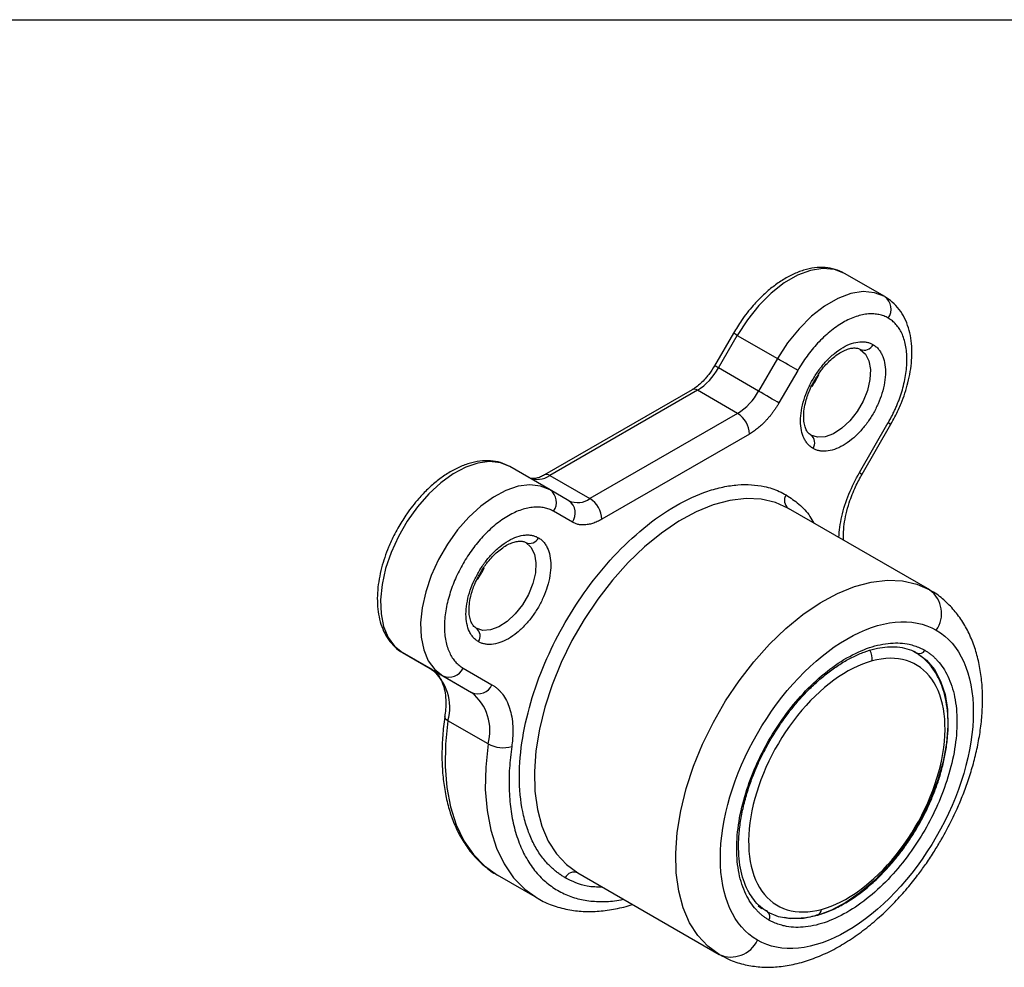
# Model space of a CAD drawing. Header units: millimetres. Extents: x 10 to 410, y 10 to 314.
# Tile 6 of 8: x 239 to 286, y 269 to 314. Entities that reach past the tile are written whole.
import ezdxf

# ---------------------------------------------------------------- set-up
doc = ezdxf.new("R2010")
doc.units = ezdxf.units.MM
doc.header["$LTSCALE"] = 1.5
doc.layers.add('TEXT', color=140, linetype='Continuous', lineweight=25)

msp = doc.modelspace()

# ---------------------------------------------------------------- linework, layer by layer
for p, q in [((279.869, 301.169), (277.96, 302.271)), ((272.677, 299.432), (271.784, 297.885)), ((271.967, 297.779), (272.86, 299.327)), ((272.86, 299.327), (274.77, 298.225)), ((274.77, 298.225), (273.876, 296.677)), ((273.876, 296.677), (271.967, 297.779)), ((275.735, 297.667), (274.842, 296.12)), ((270.717, 296.748), (263.704, 292.7)), ((270.967, 296.724), (263.954, 292.675)), ((272.876, 295.622), (270.967, 296.724)), ((272.876, 295.622), (265.863, 291.573)), ((278.665, 292.811), (280.035, 295.184)), ((278.792, 292.738), (280.162, 295.11)), ((273.442, 294.642), (266.429, 290.593)), ((263.97, 291.99), (262.06, 293.092)), ((263.954, 292.675), (265.863, 291.573)), ((264.863, 291.474), (263.97, 291.99)), ((282.006, 287.234), (275.289, 291.112)), ((265.029, 290.455), (264.135, 290.97)), ((256.96, 284.259), (258.87, 283.156)), ((258.33, 283.467), (256.96, 284.259)), ((258.33, 283.467), (260.239, 282.365)), ((258.87, 283.156), (260.239, 282.365)), ((259.835, 283.523), (261.205, 282.732)), ((261.022, 279.921), (259.113, 281.024)), ((265.289, 273.791), (272.006, 269.913)), ((263.37, 272.59), (261.46, 273.692)), ((273.858, 272.226), (274.021, 272.106)), ((274.166, 272.02), (274.272, 271.971))]:
    msp.add_line(p, q)
at = {"flags": 128}
for points in [[(277.96, 302.271), (277.479, 302.46), (276.934, 302.508), (276.344, 302.415), (275.725, 302.184), (275.096, 301.821), (274.477, 301.338), (273.886, 300.749), (273.342, 300.071), (272.86, 299.327)], [(279.87, 301.169), (279.388, 301.357), (278.844, 301.406), (278.253, 301.313), (277.634, 301.082), (277.005, 300.719), (276.386, 300.236), (275.795, 299.646), (275.251, 298.969), (274.77, 298.225)], [(272.86, 299.327), (272.796, 299.364), (272.744, 299.394), (272.706, 299.416), (272.684, 299.429), (272.677, 299.432)], [(278.707, 298.665), (278.954, 298.443), (279.118, 298.116), (279.19, 297.703), (279.166, 297.227), (279.047, 296.717), (278.84, 296.201), (278.556, 295.711), (278.214, 295.273), (277.831, 294.915), (277.431, 294.656), (277.037, 294.512), (276.672, 294.491), (276.357, 294.594)], [(275.735, 297.667), (275.646, 297.718), (275.539, 297.78), (275.418, 297.85), (275.287, 297.926), (275.151, 298.004), (275.016, 298.082), (274.888, 298.156), (274.77, 298.225)], [(271.967, 297.779), (271.903, 297.816), (271.851, 297.846), (271.813, 297.868), (271.79, 297.881), (271.784, 297.885)], [(274.842, 296.12), (274.753, 296.171), (274.646, 296.233), (274.524, 296.303), (274.393, 296.379), (274.258, 296.457), (274.123, 296.535), (273.994, 296.609), (273.876, 296.677)], [(280.035, 295.184), (280.102, 295.145), (280.145, 295.12), (280.162, 295.111), (280.162, 295.11)], [(262.06, 293.092), (261.606, 293.274), (261.094, 293.331), (260.539, 293.261), (259.956, 293.065), (259.361, 292.75), (258.77, 292.324), (258.199, 291.798), (257.664, 291.187), (257.18, 290.508), (256.758, 289.778), (256.412, 289.019), (256.151, 288.25), (255.981, 287.492), (255.907, 286.767), (255.932, 286.094), (256.054, 285.492), (256.271, 284.976), (256.575, 284.561), (256.96, 284.259)], [(278.665, 292.811), (278.732, 292.772), (278.775, 292.748), (278.792, 292.738), (278.792, 292.738)], [(263.97, 291.99), (263.515, 292.172), (263.003, 292.229), (262.449, 292.158), (261.866, 291.963), (261.271, 291.648), (260.679, 291.222), (260.109, 290.696), (259.574, 290.085), (259.089, 289.405), (258.668, 288.676), (258.322, 287.916), (258.06, 287.147), (257.89, 286.39), (257.816, 285.665), (257.841, 284.992), (257.963, 284.39), (258.18, 283.874), (258.485, 283.459), (258.87, 283.156)], [(275.289, 291.112), (274.675, 291.388), (274.001, 291.544), (273.277, 291.577), (272.513, 291.486), (271.719, 291.274), (270.905, 290.942), (270.083, 290.495), (269.264, 289.939), (268.459, 289.282), (267.678, 288.533), (266.933, 287.701), (266.233, 286.799), (265.588, 285.838), (265.007, 284.83), (264.497, 283.791), (264.065, 282.734), (263.717, 281.673), (263.459, 280.622), (263.292, 279.596), (263.221, 278.609), (263.245, 277.673), (263.364, 276.803), (263.577, 276.008), (263.88, 275.301), (264.27, 274.691), (264.742, 274.185), (265.289, 273.791)], [(262.807, 289.486), (263.054, 289.264), (263.218, 288.937), (263.29, 288.524), (263.266, 288.048), (263.147, 287.538), (262.94, 287.022), (262.656, 286.532), (262.314, 286.095), (261.931, 285.736), (261.531, 285.477), (261.137, 285.333), (260.772, 285.312), (260.457, 285.416)], [(272.006, 269.913), (271.46, 270.307), (270.988, 270.813), (270.598, 271.423), (270.294, 272.13), (270.081, 272.925), (269.962, 273.795), (269.938, 274.731), (270.01, 275.718), (270.176, 276.744), (270.435, 277.795), (270.782, 278.856), (271.214, 279.913), (271.724, 280.953), (272.305, 281.96), (272.951, 282.921), (273.65, 283.823), (274.396, 284.655), (275.176, 285.404), (275.981, 286.061), (276.801, 286.617), (277.623, 287.064), (278.436, 287.396), (279.23, 287.609), (279.995, 287.699), (280.718, 287.666), (281.392, 287.511), (282.006, 287.234)], [(281.405, 284.233), (281.855, 283.896), (282.231, 283.451), (282.525, 282.907), (282.733, 282.272), (282.849, 281.56), (282.872, 280.782), (282.802, 279.955), (282.64, 279.092), (282.389, 278.211), (282.053, 277.328), (281.639, 276.458), (281.154, 275.619), (280.608, 274.826), (280.011, 274.093), (279.374, 273.435), (278.708, 272.863), (278.026, 272.389), (277.341, 272.02), (276.666, 271.765), (276.013, 271.627), (275.394, 271.61), (274.821, 271.713), (274.305, 271.935)], [(281.406, 284.225), (281.337, 284.27), (281.263, 284.314)], [(259.113, 281.024), (259.051, 281.066), (259.004, 281.111), (258.975, 281.159), (258.965, 281.205), (258.965, 281.219)], [(259.113, 281.024), (258.998, 279.915), (258.98, 278.854), (259.06, 277.853), (259.236, 276.924), (259.508, 276.077), (259.87, 275.322), (260.32, 274.668), (260.852, 274.123), (261.46, 273.692)], [(261.022, 279.921), (260.907, 278.812), (260.889, 277.751), (260.969, 276.751), (261.146, 275.821), (261.417, 274.975), (261.779, 274.22), (262.229, 273.566), (262.761, 273.021), (263.37, 272.59)]]:
    msp.add_lwpolyline(points, dxfattribs=at)
for centre, radius, start, end in [((279.432, 300.575), 0.738, 324.8149, 53.6488), ((278.892, 299.087), 0.461, 246.3569, 335.1837), ((269.44, 299.172), 2.885, 301.9547, 331.1444), ((273.08, 299.199), 4.047, 325.4912, 334.5981), ((270.821, 296.519), 0.251, 54.3824, 114.3071), ((271.349, 298.07), 2.885, 301.9547, 331.1444), ((272.214, 294.586), 1.229, 2.6055, 57.3945), ((276.083, 294.223), 0.461, 324.8149, 53.6488), ((263.368, 293.493), 1.006, 245.686, 305.6182), ((263.807, 292.47), 0.252, 54.4137, 113.9483), ((263.532, 291.396), 0.738, 324.8149, 53.6488), ((265.277, 292.391), 1.006, 245.686, 305.6182), ((265.2, 290.537), 1.229, 2.6055, 57.3945), ((275.562, 291.483), 0.461, 144.8149, 233.6488), ((264.426, 290.88), 0.738, 324.8149, 53.6488), ((262.992, 289.908), 0.461, 246.3569, 335.1837), ((257.18, 290.02), 4.047, 325.4912, 334.5981), ((281.186, 286.12), 1.383, 324.8149, 53.6488), ((260.183, 285.044), 0.461, 324.8149, 53.6488), ((278.605, 283.984), 0.672, 349.5568, 35.0102), ((281.516, 284.486), 0.277, 246.3569, 335.1837), ((256.878, 281.655), 2.323, 344.2235, 51.2866), ((259.165, 283.832), 0.738, 246.3569, 335.1837), ((260.535, 283.041), 0.738, 246.3569, 335.1837), ((258.787, 280.553), 2.323, 344.2235, 51.2866), ((261.732, 281.224), 1.483, 241.4024, 286.1366), ((265.104, 273.369), 0.461, 66.3569, 155.1837), ((274.141, 271.712), 0.277, 324.8149, 53.6488), ((276.534, 272.099), 0.336, 289.9861, 353.4031), ((272.561, 271.181), 1.384, 246.3569, 335.1837)]:
    msp.add_arc(centre, radius, start, end)
for points, knots in [([(277.959, 302.271), (277.812, 302.343), (277.523, 302.484), (277.036, 302.563), (276.534, 302.549), (276.017, 302.436), (275.499, 302.235), (274.992, 301.955), (274.508, 301.611), (274.05, 301.211), (273.658, 300.803), (273.329, 300.406), (273.005, 299.969), (272.801, 299.636), (272.677, 299.432)], [0, 0, 0, 0, 0.091464, 0.179582, 0.269057, 0.35919, 0.448877, 0.537266, 0.623568, 0.706414, 0.789732, 0.850342, 0.908732, 1, 1, 1, 1]), ([(280.163, 295.111), (280.288, 295.341), (280.464, 295.665), (280.676, 296.16), (280.834, 296.586), (280.982, 297.092), (281.092, 297.616), (281.156, 298.15), (281.167, 298.682), (281.118, 299.2), (281.005, 299.694), (280.822, 300.155), (280.566, 300.569), (280.25, 300.921), (279.991, 301.085), (279.867, 301.164)], [0, 0, 0, 0, 0.101339, 0.142653, 0.210785, 0.280866, 0.355445, 0.432638, 0.511808, 0.592495, 0.67423, 0.756635, 0.839532, 0.923347, 1, 1, 1, 1]), ([(280.035, 300.149), (280.001, 300.168), (279.932, 300.206), (279.823, 300.252), (279.711, 300.289), (279.595, 300.318), (279.475, 300.338), (279.352, 300.35), (279.224, 300.352), (279.044, 300.344), (278.807, 300.31), (278.507, 300.228), (278.199, 300.105), (277.885, 299.943), (277.572, 299.743), (277.263, 299.51), (276.964, 299.246), (276.682, 298.961), (276.418, 298.66), (276.174, 298.346), (275.944, 298.015), (275.805, 297.784), (275.735, 297.667)], [0, 0, 0, 0, 0.030233, 0.060267, 0.090168, 0.120004, 0.149843, 0.179752, 0.209798, 0.240047, 0.30432, 0.368671, 0.434312, 0.500032, 0.565673, 0.631394, 0.695667, 0.760018, 0.820269, 0.87999, 0.93972, 1, 1, 1, 1]), ([(280.035, 295.184), (280.069, 295.243), (280.136, 295.361), (280.23, 295.541), (280.318, 295.721), (280.401, 295.903), (280.479, 296.086), (280.55, 296.27), (280.616, 296.456), (280.699, 296.712), (280.788, 297.037), (280.867, 297.428), (280.915, 297.812), (280.931, 298.184), (280.915, 298.537), (280.867, 298.865), (280.788, 299.166), (280.683, 299.43), (280.554, 299.661), (280.404, 299.856), (280.233, 300.023), (280.101, 300.107), (280.035, 300.149)], [0, 0, 0, 0, 0.030233, 0.060267, 0.090168, 0.120004, 0.149843, 0.179752, 0.209798, 0.240047, 0.30432, 0.368671, 0.434312, 0.500032, 0.565673, 0.631394, 0.695667, 0.760018, 0.820269, 0.87999, 0.93972, 1, 1, 1, 1]), ([(276.46, 293.957), (276.435, 293.973), (276.384, 294.004), (276.314, 294.059), (276.248, 294.12), (276.188, 294.189), (276.132, 294.263), (276.081, 294.345), (275.993, 294.513), (275.897, 294.802), (275.856, 295.254), (275.897, 295.753), (276.02, 296.267), (276.208, 296.773), (276.452, 297.253), (276.745, 297.704), (277.089, 298.12), (277.473, 298.483), (277.885, 298.768), (278.297, 298.959), (278.621, 299.026), (278.858, 299.029), (279.02, 299.008), (279.172, 298.965), (279.264, 298.918), (279.31, 298.894)], [0, 0, 0, 0, 0.01728, 0.034437, 0.051521, 0.068582, 0.08567, 0.102837, 0.120131, 0.18508, 0.250089, 0.315037, 0.380046, 0.440001, 0.500014, 0.559969, 0.619983, 0.684931, 0.74994, 0.814889, 0.879897, 0.910047, 0.939934, 0.969828, 1, 1, 1, 1]), ([(279.31, 298.894), (279.336, 298.878), (279.386, 298.847), (279.456, 298.792), (279.522, 298.73), (279.583, 298.662), (279.639, 298.588), (279.69, 298.506), (279.778, 298.338), (279.873, 298.049), (279.914, 297.597), (279.873, 297.098), (279.751, 296.583), (279.562, 296.078), (279.319, 295.598), (279.025, 295.147), (278.681, 294.731), (278.297, 294.368), (277.885, 294.083), (277.474, 293.892), (277.15, 293.825), (276.913, 293.822), (276.751, 293.843), (276.598, 293.886), (276.506, 293.933), (276.46, 293.957)], [0, 0, 0, 0, 0.01728, 0.034437, 0.051521, 0.068582, 0.08567, 0.102837, 0.120131, 0.18508, 0.250089, 0.315037, 0.380046, 0.440001, 0.500014, 0.559969, 0.619983, 0.684931, 0.74994, 0.814889, 0.879897, 0.910047, 0.939934, 0.969828, 1, 1, 1, 1]), ([(276.54, 297.202), (276.634, 297.354), (276.767, 297.567), (276.991, 297.848), (277.189, 298.065), (277.43, 298.284), (277.678, 298.468), (277.926, 298.607), (278.16, 298.696), (278.37, 298.737), (278.549, 298.726), (278.653, 298.706), (278.698, 298.666), (278.705, 298.66)], [0, 0, 0, 0, 0.136009, 0.19107, 0.280946, 0.371881, 0.466825, 0.56309, 0.660245, 0.759211, 0.863133, 0.981315, 1, 1, 1, 1]), ([(271.784, 297.885), (271.697, 297.745), (271.574, 297.549), (271.365, 297.294), (271.183, 297.099), (270.963, 296.911), (270.804, 296.794), (270.725, 296.755), (270.717, 296.751)], [0, 0, 0, 0, 0.286372, 0.402182, 0.590668, 0.780546, 0.977958, 1, 1, 1, 1]), ([(276.356, 294.601), (276.308, 294.634), (276.221, 294.692), (276.116, 294.872), (276.043, 295.103), (276.01, 295.39), (276.023, 295.728), (276.083, 296.077), (276.177, 296.407), (276.293, 296.716), (276.414, 296.979), (276.508, 297.145), (276.54, 297.202)], [0, 0, 0, 0, 0.139651, 0.251128, 0.360801, 0.46856, 0.573844, 0.689983, 0.777428, 0.854245, 0.949764, 1, 1, 1, 1]), ([(274.842, 296.12), (274.815, 296.074), (274.762, 295.984), (274.677, 295.852), (274.588, 295.724), (274.496, 295.6), (274.401, 295.48), (274.302, 295.364), (274.175, 295.225), (274.017, 295.068), (273.829, 294.905), (273.637, 294.76), (273.507, 294.681), (273.442, 294.642)], [0, 0, 0, 0, 0.071976, 0.143395, 0.214482, 0.285464, 0.356571, 0.428029, 0.500065, 0.625614, 0.749972, 0.87436, 1, 1, 1, 1]), ([(262.059, 293.092), (261.912, 293.164), (261.623, 293.305), (261.136, 293.384), (260.634, 293.37), (260.117, 293.257), (259.599, 293.056), (259.092, 292.776), (258.608, 292.432), (258.15, 292.032), (257.758, 291.624), (257.429, 291.227), (257.105, 290.791), (256.901, 290.457), (256.777, 290.253)], [0, 0, 0, 0, 0.091464, 0.179582, 0.269057, 0.35919, 0.448877, 0.537266, 0.623568, 0.706414, 0.789732, 0.850342, 0.908732, 1, 1, 1, 1]), ([(263.704, 292.702), (263.639, 292.667), (263.5, 292.592), (263.31, 292.536), (263.143, 292.52), (263.028, 292.536), (262.978, 292.569), (262.957, 292.582)], [0, 0, 0, 0, 0.1830172, 0.3908246, 0.6048531, 0.837775, 1, 1, 1, 1]), ([(277.682, 289.73), (277.717, 290.057), (277.789, 290.722), (278.131, 291.791), (278.489, 292.474), (278.665, 292.811)], [0, 0, 0, 0, 0.328661, 0.669271, 1, 1, 1, 1]), ([(277.917, 289.595), (277.912, 289.689), (277.898, 289.924), (277.936, 290.349), (278.027, 290.852), (278.16, 291.331), (278.317, 291.764), (278.512, 292.222), (278.684, 292.539), (278.792, 292.737)], [0, 0, 0, 0, 0.107895, 0.267447, 0.423381, 0.585756, 0.704701, 0.81461, 1, 1, 1, 1]), ([(264.685, 273.562), (264.632, 273.594), (264.526, 273.657), (264.374, 273.763), (264.227, 273.876), (264.085, 273.997), (263.948, 274.127), (263.721, 274.364), (263.429, 274.742), (263.106, 275.313), (262.846, 275.965), (262.59, 276.946), (262.458, 278.339), (262.615, 280.187), (263.069, 282.098), (263.766, 283.955), (264.656, 285.704), (265.726, 287.35), (266.985, 288.882), (268.414, 290.23), (269.935, 291.29), (271.208, 291.872), (272.186, 292.141), (272.88, 292.241), (273.536, 292.248), (274.073, 292.174), (274.51, 292.056), (274.859, 291.924), (275.077, 291.807), (275.185, 291.749)], [0, 0, 0, 0, 0.009731, 0.019445, 0.029151, 0.038858, 0.048575, 0.05831, 0.089198, 0.120102, 0.152278, 0.18447, 0.250119, 0.315768, 0.380053, 0.441772, 0.500003, 0.558234, 0.619953, 0.684238, 0.749888, 0.815537, 0.847713, 0.879904, 0.910792, 0.941696, 0.961139, 0.98055, 1, 1, 1, 1]), ([(275.185, 291.749), (275.39, 291.611), (275.806, 291.332), (276.241, 290.871), (276.439, 290.52), (276.5, 290.412)], [0, 0, 0, 0, 0.402031, 0.81653, 1, 1, 1, 1]), ([(264.135, 290.97), (264.101, 290.989), (264.032, 291.027), (263.923, 291.073), (263.811, 291.11), (263.695, 291.139), (263.575, 291.159), (263.452, 291.171), (263.324, 291.173), (263.144, 291.165), (262.907, 291.131), (262.607, 291.049), (262.299, 290.926), (261.881, 290.71), (261.362, 290.349), (260.783, 289.801), (260.266, 289.176), (259.823, 288.495), (259.455, 287.772), (259.172, 287.011), (258.987, 286.236), (258.934, 285.605), (258.955, 285.135), (259.004, 284.807), (259.082, 284.506), (259.188, 284.242), (259.317, 284.011), (259.466, 283.816), (259.638, 283.649), (259.769, 283.565), (259.835, 283.523)], [0, 0, 0, 0, 0.0151261, 0.0301527, 0.045113, 0.0600407, 0.0749695, 0.0899335, 0.1049661, 0.1201006, 0.1522578, 0.184454, 0.2172954, 0.2501767, 0.3158115, 0.3800824, 0.4400296, 0.5000162, 0.5599635, 0.6199501, 0.684221, 0.7498558, 0.7826972, 0.8155785, 0.8477356, 0.8799319, 0.9100767, 0.9399563, 0.9698407, 1, 1, 1, 1]), ([(266.429, 290.593), (266.391, 290.572), (266.317, 290.531), (266.206, 290.478), (266.097, 290.432), (265.988, 290.395), (265.881, 290.365), (265.775, 290.343), (265.645, 290.325), (265.493, 290.32), (265.327, 290.339), (265.17, 290.382), (265.076, 290.43), (265.029, 290.455)], [0, 0, 0, 0, 0.071976, 0.143395, 0.2144817, 0.285464, 0.3565707, 0.4280295, 0.5000646, 0.6256143, 0.7499716, 0.8743596, 1, 1, 1, 1]), ([(256.777, 290.253), (256.651, 290.022), (256.474, 289.696), (256.26, 289.2), (256.101, 288.776), (255.95, 288.272), (255.836, 287.752), (255.767, 287.223), (255.749, 286.701), (255.787, 286.195), (255.886, 285.715), (256.048, 285.271), (256.276, 284.867), (256.581, 284.528), (256.816, 284.321), (256.96, 284.259), (256.96, 284.259)], [0, 0, 0, 0, 0.100798, 0.1417, 0.209146, 0.278452, 0.352097, 0.428181, 0.506044, 0.585241, 0.665512, 0.746718, 0.828945, 0.912718, 0.999421, 1, 1, 1, 1]), ([(260.56, 284.778), (260.535, 284.794), (260.484, 284.825), (260.414, 284.88), (260.348, 284.942), (260.288, 285.01), (260.232, 285.084), (260.181, 285.166), (260.093, 285.334), (259.997, 285.623), (259.956, 286.075), (259.997, 286.574), (260.12, 287.089), (260.308, 287.595), (260.552, 288.074), (260.845, 288.525), (261.189, 288.941), (261.573, 289.305), (261.985, 289.589), (262.397, 289.78), (262.721, 289.847), (262.958, 289.851), (263.12, 289.829), (263.272, 289.786), (263.364, 289.739), (263.41, 289.715)], [0, 0, 0, 0, 0.01728, 0.034437, 0.051521, 0.068582, 0.08567, 0.102837, 0.120131, 0.18508, 0.250089, 0.315037, 0.380046, 0.440001, 0.500014, 0.559969, 0.619983, 0.684931, 0.74994, 0.814889, 0.879897, 0.910047, 0.939934, 0.969828, 1, 1, 1, 1]), ([(263.41, 289.715), (263.436, 289.699), (263.486, 289.668), (263.556, 289.613), (263.622, 289.552), (263.683, 289.483), (263.739, 289.409), (263.79, 289.327), (263.878, 289.159), (263.973, 288.87), (264.014, 288.418), (263.973, 287.919), (263.851, 287.405), (263.662, 286.899), (263.419, 286.419), (263.125, 285.968), (262.781, 285.552), (262.397, 285.189), (261.985, 284.904), (261.574, 284.713), (261.25, 284.646), (261.013, 284.643), (260.851, 284.664), (260.698, 284.707), (260.606, 284.754), (260.56, 284.778)], [0, 0, 0, 0, 0.01728, 0.034437, 0.051521, 0.068582, 0.08567, 0.102837, 0.120131, 0.18508, 0.250089, 0.315037, 0.380046, 0.440001, 0.500014, 0.559969, 0.619983, 0.684931, 0.74994, 0.814889, 0.879897, 0.910047, 0.939934, 0.969828, 1, 1, 1, 1]), ([(260.64, 288.023), (260.734, 288.175), (260.867, 288.389), (261.091, 288.669), (261.289, 288.886), (261.53, 289.106), (261.778, 289.289), (262.026, 289.428), (262.26, 289.517), (262.47, 289.558), (262.649, 289.547), (262.753, 289.527), (262.798, 289.487), (262.805, 289.481)], [0, 0, 0, 0, 0.136009, 0.19107, 0.280946, 0.371881, 0.466825, 0.56309, 0.660245, 0.759211, 0.863133, 0.981315, 1, 1, 1, 1]), ([(260.456, 285.422), (260.408, 285.455), (260.321, 285.513), (260.216, 285.694), (260.143, 285.924), (260.11, 286.211), (260.123, 286.55), (260.183, 286.898), (260.277, 287.228), (260.393, 287.537), (260.514, 287.8), (260.608, 287.966), (260.64, 288.023)], [0, 0, 0, 0, 0.139651, 0.251128, 0.360801, 0.46856, 0.573844, 0.689983, 0.777428, 0.854245, 0.949764, 1, 1, 1, 1]), ([(282.556, 275.37), (282.734, 275.692), (282.985, 276.146), (283.309, 276.835), (283.564, 277.431), (283.829, 278.146), (284.063, 278.897), (284.259, 279.68), (284.406, 280.477), (284.497, 281.277), (284.528, 282.071), (284.493, 282.849), (284.389, 283.604), (284.213, 284.326), (283.963, 285.007), (283.636, 285.638), (283.234, 286.211), (282.75, 286.71), (282.334, 287.052), (282.064, 287.19), (282.001, 287.223)], [0, 0, 0, 0, 0.072557, 0.10217, 0.151153, 0.201791, 0.255892, 0.312098, 0.369895, 0.428886, 0.488807, 0.549467, 0.610667, 0.672183, 0.733806, 0.795371, 0.856862, 0.918513, 0.980854, 1, 1, 1, 1]), ([(273.817, 270.6), (272.69, 271.251), (272.057, 272.651), (272.057, 276.332), (272.69, 278.463), (274.944, 282.368), (276.473, 283.982), (279.661, 285.822), (281.19, 285.973), (282.317, 285.323)], [0, 0, 0, 0, 0.25, 0.25, 0.5, 0.5, 0.75, 0.75, 1, 1, 1, 1]), ([(282.317, 285.323), (283.444, 284.672), (284.077, 283.272), (284.077, 279.59), (283.444, 277.459), (281.19, 273.555), (279.661, 271.941), (276.473, 270.1), (274.944, 269.949), (273.817, 270.6)], [0, 0, 0, 0, 0.25, 0.25, 0.5, 0.5, 0.75, 0.75, 1, 1, 1, 1]), ([(274.367, 271.553), (274.322, 271.58), (274.233, 271.633), (274.105, 271.725), (273.983, 271.824), (273.866, 271.931), (273.693, 272.111), (273.481, 272.384), (273.254, 272.787), (273.071, 273.246), (272.89, 273.937), (272.797, 274.919), (272.908, 276.221), (273.228, 277.568), (273.719, 278.877), (274.346, 280.11), (275.1, 281.269), (275.988, 282.349), (276.995, 283.299), (278.067, 284.047), (278.964, 284.457), (279.653, 284.646), (280.142, 284.717), (280.604, 284.721), (280.983, 284.67), (281.291, 284.586), (281.537, 284.493), (281.69, 284.411), (281.767, 284.37)], [0, 0, 0, 0, 0.011674, 0.023326, 0.034972, 0.046628, 0.058309, 0.089194, 0.120101, 0.152274, 0.184469, 0.250118, 0.315768, 0.380053, 0.441772, 0.500003, 0.558234, 0.619953, 0.684238, 0.749887, 0.815537, 0.847709, 0.879904, 0.910789, 0.941696, 0.961138, 0.980548, 1, 1, 1, 1]), ([(274.414, 280.07), (274.577, 280.339), (274.806, 280.717), (275.18, 281.244), (275.51, 281.674), (275.922, 282.154), (276.369, 282.617), (276.849, 283.053), (277.349, 283.448), (277.862, 283.792), (278.379, 284.077), (278.893, 284.298), (279.398, 284.451), (279.888, 284.535), (280.362, 284.548), (280.816, 284.479), (281.166, 284.373), (281.345, 284.256), (281.398, 284.221)], [0, 0, 0, 0, 0.083704, 0.117431, 0.173152, 0.230502, 0.291477, 0.354466, 0.418824, 0.484071, 0.549927, 0.616286, 0.683219, 0.751017, 0.820302, 0.89214, 0.968152, 1, 1, 1, 1]), ([(281.767, 284.37), (281.812, 284.343), (281.901, 284.289), (282.028, 284.198), (282.151, 284.099), (282.268, 283.991), (282.441, 283.812), (282.653, 283.539), (282.88, 283.136), (283.063, 282.677), (283.244, 281.985), (283.337, 281.003), (283.226, 279.701), (282.906, 278.354), (282.415, 277.045), (281.788, 275.813), (281.034, 274.653), (280.146, 273.573), (279.139, 272.623), (278.067, 271.876), (277.17, 271.466), (276.481, 271.277), (275.992, 271.206), (275.529, 271.201), (275.151, 271.253), (274.843, 271.336), (274.597, 271.429), (274.444, 271.512), (274.367, 271.553)], [0, 0, 0, 0, 0.011674, 0.023326, 0.034972, 0.046628, 0.058309, 0.089194, 0.120101, 0.152274, 0.184469, 0.250118, 0.315768, 0.380053, 0.441772, 0.500003, 0.558234, 0.619953, 0.684238, 0.749887, 0.815537, 0.847709, 0.879904, 0.910789, 0.941696, 0.961138, 0.980548, 1, 1, 1, 1]), ([(276.646, 271.794), (276.748, 271.819), (277.052, 271.895), (277.562, 272.119), (278.167, 272.451), (278.756, 272.861), (279.318, 273.328), (279.851, 273.848), (280.305, 274.362), (280.687, 274.848), (281.061, 275.374), (281.471, 276.031), (281.807, 276.669), (282.074, 277.253), (282.278, 277.755), (282.482, 278.354), (282.653, 278.977), (282.783, 279.618), (282.864, 280.26), (282.89, 280.893), (282.858, 281.505), (282.766, 282.089), (282.61, 282.637), (282.389, 283.143), (282.097, 283.594), (281.798, 283.938), (281.574, 284.093), (281.493, 284.15)], [0, 0, 0, 0, 0.023869, 0.071114, 0.117997, 0.164322, 0.209801, 0.253674, 0.297667, 0.329428, 0.359785, 0.407358, 0.460023, 0.481355, 0.5166, 0.552912, 0.591579, 0.631604, 0.672608, 0.714312, 0.756551, 0.799234, 0.842309, 0.885801, 0.929826, 0.974675, 1, 1, 1, 1]), ([(276.868, 272.061), (278.064, 272.384), (279.338, 273.316), (281.479, 275.986), (282.259, 277.615), (282.895, 280.745), (282.725, 282.118), (281.483, 283.873), (280.462, 284.185), (279.266, 283.862)], [0, 0, 0, 0, 0.25, 0.25, 0.5, 0.5, 0.75, 0.75, 1, 1, 1, 1]), ([(279.266, 283.862), (278.07, 283.539), (276.796, 282.607), (274.655, 279.937), (273.875, 278.307), (273.239, 275.177), (273.409, 273.805), (274.651, 272.049), (275.672, 271.738), (276.868, 272.061)], [0, 0, 0, 0, 0.25, 0.25, 0.5, 0.5, 0.75, 0.75, 1, 1, 1, 1]), ([(258.335, 283.452), (258.394, 283.417), (258.535, 283.335), (258.708, 283.117), (258.863, 282.814), (258.967, 282.448), (259.016, 282.026), (259.016, 281.614), (258.976, 281.333), (258.96, 281.22)], [0, 0, 0, 0, 0.121947, 0.291263, 0.447824, 0.600099, 0.750714, 0.899804, 1, 1, 1, 1]), ([(261.205, 282.732), (261.243, 282.709), (261.318, 282.663), (261.423, 282.583), (261.523, 282.494), (261.617, 282.396), (261.75, 282.234), (261.905, 281.985), (262.053, 281.62), (262.153, 281.211), (262.196, 280.814), (262.202, 280.45), (262.186, 280.13), (262.158, 279.91), (262.144, 279.799)], [0, 0, 0, 0, 0.04937, 0.098581, 0.147745, 0.196973, 0.246379, 0.373144, 0.50002, 0.626785, 0.753662, 0.835837, 0.917776, 1, 1, 1, 1]), ([(258.967, 281.223), (258.965, 281.211), (258.911, 280.902), (258.859, 280.312), (258.817, 279.459), (258.844, 278.632), (258.933, 277.837), (259.086, 277.08), (259.306, 276.368), (259.592, 275.706), (259.947, 275.1), (260.37, 274.554), (260.872, 274.087), (261.243, 273.797), (261.461, 273.694), (261.469, 273.69)], [0, 0, 0, 0, 0.0036437, 0.0900135, 0.1772623, 0.2652069, 0.3537448, 0.4428191, 0.5324465, 0.6227151, 0.7138064, 0.8060415, 0.8999451, 0.9963002, 1, 1, 1, 1]), ([(262.144, 279.799), (262.102, 279.454), (262.018, 278.765), (262.006, 277.771), (262.08, 276.817), (262.254, 275.919), (262.524, 275.098), (262.889, 274.372), (263.34, 273.75), (263.868, 273.247), (264.461, 272.862), (265.106, 272.598), (265.799, 272.447), (266.544, 272.421), (267.098, 272.455), (267.413, 272.535), (267.449, 272.544)], [0, 0, 0, 0, 0.074204, 0.148425, 0.225689, 0.302987, 0.381551, 0.460148, 0.538057, 0.615999, 0.691393, 0.76682, 0.840163, 0.913538, 0.989959, 1, 1, 1, 1]), ([(273.643, 272.532), (273.567, 272.635), (273.394, 272.866), (273.193, 273.317), (273.033, 273.858), (272.94, 274.458), (272.911, 275.104), (272.949, 275.788), (273.051, 276.494), (273.21, 277.203), (273.416, 277.886), (273.638, 278.483), (273.868, 279.019), (274.115, 279.533), (274.311, 279.884), (274.414, 280.07)], [0, 0, 0, 0, 0.069894, 0.158102, 0.245101, 0.331436, 0.417316, 0.502703, 0.587291, 0.670231, 0.749232, 0.82142, 0.874426, 0.933769, 1, 1, 1, 1]), ([(272.022, 269.919), (272.163, 269.838), (272.519, 269.635), (273.137, 269.44), (273.85, 269.317), (274.58, 269.304), (275.334, 269.392), (276.101, 269.582), (276.871, 269.87), (277.633, 270.249), (278.379, 270.71), (279.099, 271.244), (279.785, 271.837), (280.422, 272.472), (280.989, 273.113), (281.458, 273.705), (281.865, 274.269), (282.222, 274.807), (282.449, 275.189), (282.556, 275.37)], [0, 0, 0, 0, 0.0436968, 0.1100694, 0.1724845, 0.2362516, 0.301417, 0.3676693, 0.4344771, 0.5013131, 0.5677217, 0.6333858, 0.697994, 0.7608593, 0.8200476, 0.8721391, 0.9123732, 0.9585054, 1, 1, 1, 1]), ([(266.456, 273.118), (266.208, 273.12), (265.555, 273.126), (265.018, 273.395), (264.685, 273.562)], [0, 0, 0, 0, 0.380007, 1, 1, 1, 1]), ([(263.377, 272.588), (263.383, 272.584), (263.593, 272.441), (264.071, 272.248), (264.786, 272.037), (265.538, 271.949), (266.295, 271.958), (267.078, 272.078), (267.609, 272.195), (267.879, 272.296), (267.879, 272.296)], [0, 0, 0, 0, 0.00523, 0.172936, 0.347955, 0.508797, 0.671285, 0.83508, 0.999627, 1, 1, 1, 1]), ([(274.312, 271.946), (274.225, 271.996), (274.001, 272.124), (273.781, 272.327), (273.664, 272.501), (273.643, 272.532)], [0, 0, 0, 0, 0.342989, 0.881922, 1, 1, 1, 1]), ([(275.086, 271.693), (275.117, 271.685), (275.327, 271.633), (275.75, 271.635), (276.241, 271.675), (276.545, 271.764), (276.646, 271.794)], [0, 0, 0, 0, 0.064536, 0.437237, 0.813021, 1, 1, 1, 1])]:
    msp.add_open_spline(points, degree=3, knots=knots)
at = {"layer": 'TEXT'}
msp.add_line((9.525, 314.325), (409.575, 314.325), dxfattribs=at)

doc.saveas('drawing.dxf')
